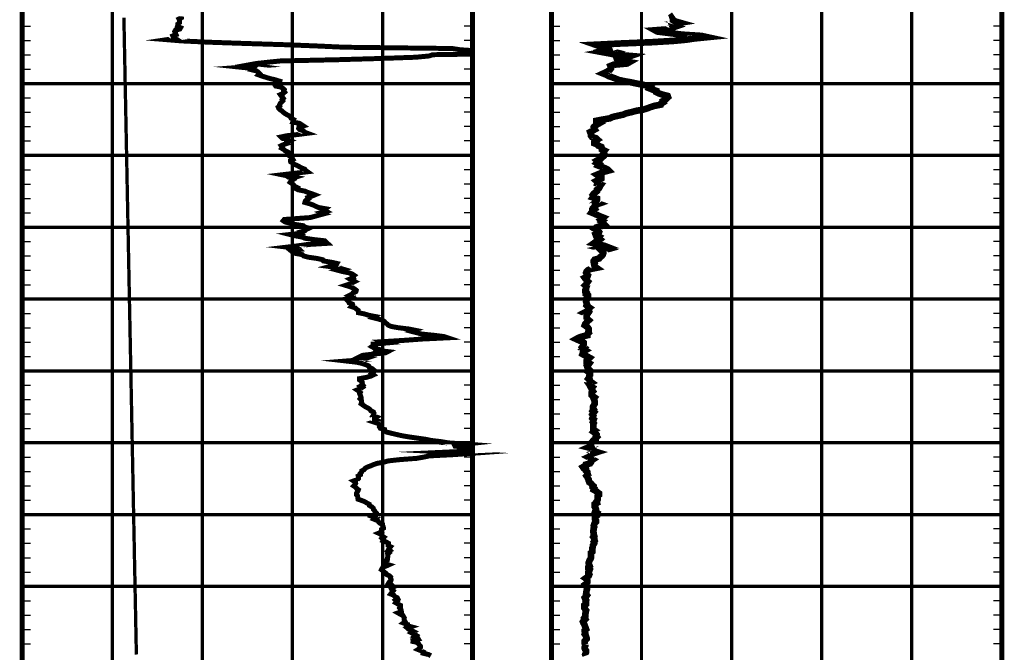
# Model space of a CAD drawing. Extents: x 83 to 619, y 53 to 229.
# Tile 11 of 14: x 467 to 536, y 96 to 140. Entities that reach past the tile are written whole.
import ezdxf

# ---------------------------------------------------------------- set-up
doc = ezdxf.new("R2010")
doc.units = 0
doc.header["$MEASUREMENT"] = 0
for name, pattern in [('DASH', [0.12, 0.08, -0.04]), ('DOT', [0.04, 0, -0.04]), ('SOLID', [0])]:
    doc.linetypes.add(name, pattern=pattern)
doc.layers.add('1', color=7, linetype='SOLID')

msp = doc.modelspace()

# ---------------------------------------------------------------- linework, layer by layer
at = {"layer": '1', "color": 7, "linetype": 'SOLID', "const_width": 0.347}
for points in [[(467.551, 185.582), (467.551, 79.789)], [(467.551, 185.582), (467.551, 79.789)], [(498.969, 185.582), (498.969, 79.789)], [(498.969, 185.582), (498.969, 79.789)], [(504.467, 185.582), (504.467, 79.789)], [(535.886, 185.582), (535.886, 79.789)]]:
    msp.add_lwpolyline(points, dxfattribs=at)
at = {"layer": '1', "color": 8, "linetype": 'DOT', "const_width": 0.231}
for points in [[(473.835, 185.582), (473.835, 79.789)], [(480.118, 185.582), (480.118, 79.789)], [(486.402, 185.582), (486.402, 79.789)], [(492.686, 185.582), (492.686, 79.789)], [(510.751, 185.582), (510.751, 79.789)], [(517.035, 185.582), (517.035, 79.789)], [(523.318, 185.582), (523.318, 79.789)], [(529.602, 185.582), (529.602, 79.789)], [(467.551, 135.7), (498.969, 135.7)], [(498.969, 135.7), (467.551, 135.7)], [(467.551, 135.7), (498.969, 135.7)], [(498.969, 135.7), (467.551, 135.7)], [(504.467, 135.7), (535.886, 135.7)], [(535.886, 135.7), (504.467, 135.7)], [(467.551, 130.688), (498.969, 130.688)], [(498.969, 130.688), (467.551, 130.688)], [(467.551, 130.688), (498.969, 130.688)], [(498.969, 130.688), (467.551, 130.688)], [(504.467, 130.688), (535.886, 130.688)], [(535.886, 130.688), (504.467, 130.688)], [(467.551, 125.676), (498.969, 125.676)], [(498.969, 125.676), (467.551, 125.676)], [(467.551, 125.676), (498.969, 125.676)], [(498.969, 125.676), (467.551, 125.676)], [(504.467, 125.676), (535.886, 125.676)], [(535.886, 125.676), (504.467, 125.676)], [(467.551, 120.664), (498.969, 120.664)], [(498.969, 120.664), (467.551, 120.664)], [(467.551, 120.664), (498.969, 120.664)], [(498.969, 120.664), (467.551, 120.664)], [(504.467, 120.664), (535.886, 120.664)], [(535.886, 120.664), (504.467, 120.664)], [(467.551, 115.653), (498.969, 115.653)], [(498.969, 115.653), (467.551, 115.653)], [(467.551, 115.653), (498.969, 115.653)], [(498.969, 115.653), (467.551, 115.653)], [(504.467, 115.653), (535.886, 115.653)], [(535.886, 115.653), (504.467, 115.653)], [(467.551, 110.641), (498.969, 110.641)], [(498.969, 110.641), (467.551, 110.641)], [(467.551, 110.641), (498.969, 110.641)], [(498.969, 110.641), (467.551, 110.641)], [(504.467, 110.641), (535.886, 110.641)], [(535.886, 110.641), (504.467, 110.641)], [(467.551, 105.629), (498.969, 105.629)], [(498.969, 105.629), (467.551, 105.629)], [(467.551, 105.629), (498.969, 105.629)], [(498.969, 105.629), (467.551, 105.629)], [(504.467, 105.629), (535.886, 105.629)], [(535.886, 105.629), (504.467, 105.629)], [(467.551, 100.618), (498.969, 100.618)], [(498.969, 100.618), (467.551, 100.618)], [(467.551, 100.618), (498.969, 100.618)], [(498.969, 100.618), (467.551, 100.618)], [(504.467, 100.618), (535.886, 100.618)], [(535.886, 100.618), (504.467, 100.618)]]:
    msp.add_lwpolyline(points, dxfattribs=at)
at = {"layer": '1', "color": 132, "linetype": 'DASH', "const_width": 0.231}
for points in [[(474.647, 140.293), (474.649, 140.204), (474.65, 140.118), (474.652, 140.03), (474.654, 139.941), (474.656, 139.853), (474.657, 139.765), (474.659, 139.679), (474.661, 139.592), (474.662, 139.503), (474.664, 139.414), (474.666, 139.327), (474.67, 139.109), (474.672, 139.021), (474.674, 138.932), (474.675, 138.845), (474.677, 138.758), (474.679, 138.67), (474.68, 138.581), (474.682, 138.493), (474.684, 138.406), (474.685, 138.318), (474.687, 138.231), (474.689, 138.142), (474.69, 138.056), (474.692, 137.971), (474.694, 137.885), (474.696, 137.798), (474.697, 137.709), (474.699, 137.622), (474.701, 137.534), (474.702, 137.445), (474.704, 137.36), (474.706, 137.273), (474.708, 137.185), (474.709, 137.095), (474.711, 137.009), (474.713, 136.922), (474.715, 136.834), (474.716, 136.746), (474.718, 136.658), (474.72, 136.571), (474.721, 136.485), (474.723, 136.397), (474.725, 136.309), (474.727, 136.221), (474.73, 136.05), (474.732, 135.963), (474.733, 135.875), (474.735, 135.788), (474.737, 135.699), (474.739, 135.611), (474.74, 135.527), (474.742, 135.447), (474.743, 135.359), (474.745, 135.27), (474.747, 135.184), (474.749, 135.096), (474.75, 135.009), (474.752, 134.923), (474.754, 134.836), (474.755, 134.749), (474.757, 134.663), (474.759, 134.576), (474.761, 134.489), (474.762, 134.401), (474.764, 134.315), (474.766, 134.228), (474.767, 134.141), (474.769, 134.054), (474.771, 133.968), (474.772, 133.881), (474.774, 133.793), (474.776, 133.706), (474.778, 133.62), (474.779, 133.534), (474.781, 133.446), (474.783, 133.359), (474.784, 133.272), (474.786, 133.186), (474.788, 133.099), (474.79, 133.011), (474.791, 132.923), (474.795, 132.745), (474.796, 132.66), (474.798, 132.576), (474.8, 132.49), (474.802, 132.402), (474.803, 132.313), (474.805, 132.229), (474.807, 132.144), (474.808, 132.058), (474.81, 131.97), (474.812, 131.882), (474.813, 131.796), (474.815, 131.708), (474.817, 131.621), (474.819, 131.535), (474.82, 131.448), (474.822, 131.362), (474.824, 131.275), (474.825, 131.188), (474.827, 131.102), (474.829, 131.015), (474.83, 130.929), (474.832, 130.841), (474.834, 130.755), (474.836, 130.669), (474.837, 130.583), (474.839, 130.495), (474.841, 130.407), (474.842, 130.322), (474.844, 130.236), (474.846, 130.149), (474.847, 130.061), (474.849, 129.975), (474.851, 129.889), (474.852, 129.804), (474.854, 129.718), (474.856, 129.629), (474.858, 129.543), (474.861, 129.334), (474.863, 129.245), (474.865, 129.157), (474.866, 129.07), (474.868, 128.983), (474.87, 128.896), (474.871, 128.808), (474.873, 128.718), (474.875, 128.632), (474.877, 128.545), (474.878, 128.457), (474.88, 128.369), (474.882, 128.282), (474.884, 128.194), (474.885, 128.106), (474.887, 128.019), (474.889, 127.931), (474.891, 127.843), (474.892, 127.754), (474.894, 127.666), (474.896, 127.579), (474.897, 127.491), (474.899, 127.404), (474.901, 127.315), (474.903, 127.226), (474.904, 127.139), (474.906, 127.052), (474.908, 126.964), (474.91, 126.875), (474.911, 126.787), (474.913, 126.701), (474.915, 126.613), (474.917, 126.525), (474.918, 126.436), (474.92, 126.348), (474.922, 126.216), (474.924, 126.129), (474.926, 126.042), (474.927, 125.953), (474.929, 125.868), (474.931, 125.781), (474.932, 125.693), (474.934, 125.606), (474.936, 125.518), (474.938, 125.429), (474.939, 125.342), (474.941, 125.253), (474.943, 125.167), (474.945, 125.078), (474.946, 124.99), (474.948, 124.903), (474.95, 124.815), (474.952, 124.727), (474.953, 124.64), (474.955, 124.551), (474.957, 124.463), (474.959, 124.374), (474.96, 124.288), (474.962, 124.2), (474.964, 124.113), (474.965, 124.024), (474.967, 123.936), (474.969, 123.848), (474.971, 123.761), (474.972, 123.673), (474.974, 123.584), (474.976, 123.496), (474.978, 123.41), (474.979, 123.323), (474.981, 123.235), (474.983, 123.146), (474.984, 123.059), (474.986, 122.931), (474.988, 122.843), (474.99, 122.756), (474.992, 122.669), (474.993, 122.581), (474.995, 122.494), (474.997, 122.407), (474.999, 122.318), (475, 122.231), (475.002, 122.143), (475.004, 122.055), (475.005, 121.968), (475.007, 121.881), (475.009, 121.794), (475.011, 121.707), (475.012, 121.619), (475.014, 121.533), (475.016, 121.445), (475.017, 121.358), (475.019, 121.271), (475.021, 121.183), (475.023, 121.097), (475.024, 121.01), (475.026, 120.922), (475.028, 120.835), (475.029, 120.747), (475.031, 120.661), (475.033, 120.574), (475.035, 120.486), (475.036, 120.398), (475.038, 120.31), (475.04, 120.225), (475.041, 120.138), (475.043, 120.051), (475.045, 119.962), (475.047, 119.876), (475.05, 119.712), (475.051, 119.624), (475.053, 119.537), (475.055, 119.45), (475.057, 119.362), (475.058, 119.277), (475.06, 119.19), (475.062, 119.103), (475.063, 119.014), (475.065, 118.927), (475.067, 118.839), (475.069, 118.751), (475.07, 118.664), (475.072, 118.575), (475.074, 118.488), (475.076, 118.402), (475.077, 118.313), (475.079, 118.226), (475.081, 118.138), (475.082, 118.05), (475.084, 117.961), (475.086, 117.873), (475.088, 117.786), (475.089, 117.699), (475.091, 117.612), (475.093, 117.523), (475.095, 117.435), (475.096, 117.348), (475.098, 117.261), (475.1, 117.173), (475.101, 117.085), (475.103, 116.998), (475.105, 116.912), (475.106, 116.825), (475.108, 116.736), (475.11, 116.648), (475.111, 116.561), (475.114, 116.429), (475.116, 116.342), (475.117, 116.256), (475.119, 116.167), (475.121, 116.079), (475.123, 115.992), (475.124, 115.903), (475.126, 115.818), (475.128, 115.728), (475.13, 115.639), (475.131, 115.552), (475.133, 115.463), (475.135, 115.375), (475.136, 115.288), (475.138, 115.2), (475.14, 115.112), (475.142, 115.026), (475.143, 114.937), (475.145, 114.848), (475.147, 114.76), (475.149, 114.672), (475.15, 114.584), (475.152, 114.497), (475.154, 114.409), (475.155, 114.321), (475.157, 114.232), (475.159, 114.146), (475.16, 114.057), (475.162, 113.97), (475.164, 113.881), (475.166, 113.793), (475.167, 113.707), (475.169, 113.62), (475.171, 113.532), (475.172, 113.444), (475.174, 113.357), (475.179, 113.131), (475.18, 113.044), (475.182, 112.957), (475.184, 112.869), (475.185, 112.783), (475.187, 112.697), (475.189, 112.612), (475.191, 112.525), (475.192, 112.436), (475.194, 112.35), (475.196, 112.263), (475.197, 112.177), (475.199, 112.09), (475.201, 112.002), (475.203, 111.915), (475.204, 111.828), (475.206, 111.74), (475.208, 111.654), (475.209, 111.566), (475.211, 111.48), (475.213, 111.392), (475.215, 111.305), (475.216, 111.22), (475.218, 111.138), (475.219, 111.053), (475.221, 110.968), (475.223, 110.884), (475.224, 110.799), (475.226, 110.716), (475.227, 110.632), (475.229, 110.546), (475.231, 110.463), (475.232, 110.4), (475.233, 110.317), (475.235, 110.232), (475.237, 110.147), (475.238, 110.063), (475.24, 109.986), (475.242, 109.896), (475.243, 109.811), (475.245, 109.724), (475.247, 109.638), (475.248, 109.552), (475.25, 109.464), (475.252, 109.377), (475.253, 109.289), (475.255, 109.201), (475.257, 109.114), (475.259, 109.026), (475.26, 108.938), (475.262, 108.85), (475.264, 108.762), (475.265, 108.675), (475.267, 108.587), (475.269, 108.5), (475.271, 108.412), (475.272, 108.324), (475.274, 108.236), (475.276, 108.149), (475.277, 108.063), (475.279, 107.976), (475.281, 107.889), (475.283, 107.799), (475.284, 107.711), (475.286, 107.624), (475.288, 107.536), (475.29, 107.448), (475.291, 107.359), (475.293, 107.272), (475.295, 107.185), (475.297, 107.097), (475.298, 107.009), (475.3, 106.921), (475.304, 106.704), (475.306, 106.616), (475.308, 106.53), (475.309, 106.44), (475.311, 106.351), (475.313, 106.264), (475.314, 106.176), (475.316, 106.088), (475.318, 105.999), (475.319, 105.912), (475.321, 105.823), (475.323, 105.735), (475.325, 105.647), (475.326, 105.559), (475.328, 105.472), (475.33, 105.384), (475.332, 105.296), (475.333, 105.208), (475.335, 105.12), (475.337, 105.031), (475.339, 104.943), (475.34, 104.855), (475.342, 104.769), (475.344, 104.68), (475.346, 104.592), (475.347, 104.503), (475.349, 104.416), (475.351, 104.328), (475.353, 104.24), (475.354, 104.151), (475.356, 104.063), (475.358, 103.977), (475.359, 103.889), (475.361, 103.801), (475.363, 103.713), (475.365, 103.626), (475.368, 103.469), (475.369, 103.385), (475.371, 103.302), (475.372, 103.218), (475.374, 103.133), (475.376, 103.048), (475.377, 102.966), (475.379, 102.881), (475.38, 102.797), (475.382, 102.712), (475.384, 102.626), (475.385, 102.543), (475.387, 102.458), (475.389, 102.374), (475.39, 102.29), (475.392, 102.206), (475.394, 102.122), (475.395, 102.039), (475.397, 101.954), (475.399, 101.867), (475.401, 101.781), (475.402, 101.696), (475.404, 101.61), (475.406, 101.526), (475.407, 101.441), (475.409, 101.356), (475.411, 101.271), (475.412, 101.183), (475.414, 101.095), (475.416, 101.009), (475.417, 100.924), (475.419, 100.836), (475.421, 100.748), (475.423, 100.663), (475.424, 100.577), (475.426, 100.491), (475.428, 100.404), (475.429, 100.316), (475.434, 100.09), (475.435, 100.003), (475.437, 99.916), (475.439, 99.827), (475.441, 99.738), (475.442, 99.651), (475.444, 99.564), (475.446, 99.477), (475.448, 99.387), (475.449, 99.298), (475.451, 99.211), (475.453, 99.123), (475.455, 99.035), (475.456, 98.947), (475.458, 98.859), (475.46, 98.772), (475.461, 98.683), (475.463, 98.595), (475.465, 98.508), (475.466, 98.42), (475.468, 98.332), (475.47, 98.243), (475.472, 98.156), (475.473, 98.068), (475.475, 97.981), (475.477, 97.893), (475.478, 97.806), (475.48, 97.72), (475.482, 97.634), (475.483, 97.548), (475.485, 97.46), (475.487, 97.375), (475.488, 97.291), (475.49, 97.206), (475.492, 97.119), (475.494, 97.03), (475.495, 96.945), (475.498, 96.813)], [(475.498, 96.813), (475.5, 96.726), (475.501, 96.64), (475.503, 96.552), (475.505, 96.465), (475.506, 96.38), (475.508, 96.293), (475.509, 96.216), (475.511, 96.133), (475.513, 96.045), (475.514, 95.957), (475.516, 95.868)]]:
    msp.add_lwpolyline(points, dxfattribs=at)
at = {"layer": '1', "color": 132, "linetype": 'SOLID', "const_width": 0.347}
for points in [[(478.677, 140.381), (478.669, 140.293), (478.489, 140.204), (478.537, 140.118), (478.519, 140.03), (478.519, 139.941), (478.415, 139.853), (478.41, 139.765), (478.382, 139.679), (478.602, 139.592), (478.556, 139.503), (478.241, 139.414), (478.19, 139.327), (478.285, 139.109), (478.055, 139.021), (478.09, 138.932), (478.225, 138.845), (477.636, 138.758), (478.707, 138.67), (480.58, 138.581), (483.129, 138.493), (485.931, 138.406), (488.126, 138.318), (490.034, 138.231), (497.546, 138.142), (498.098, 138.056), (498.969, 137.997)], [(498.969, 137.751), (496.185, 137.709), (495.933, 137.622), (495.023, 137.534), (492.486, 137.445), (489.544, 137.36), (485.549, 137.273), (484.69, 137.185), (483.873, 137.095), (483.401, 137.009), (484.003, 136.922), (482.821, 136.834), (483.65, 136.746), (483.569, 136.658), (483.916, 136.571), (484.015, 136.485), (484.105, 136.397), (484.027, 136.309), (484.269, 136.221), (484.817, 136.05), (485.19, 135.963), (485.474, 135.875), (485.412, 135.788), (485.584, 135.699), (485.174, 135.611), (485.233, 135.527), (485.601, 135.447), (485.737, 135.359), (485.828, 135.27), (485.791, 135.184), (485.86, 135.096), (485.755, 135.009), (485.557, 134.923), (485.62, 134.836), (485.704, 134.749), (485.767, 134.663), (485.686, 134.576), (485.731, 134.489), (485.65, 134.401), (485.549, 134.315), (485.511, 134.228), (485.527, 134.141), (485.41, 134.054), (485.444, 133.968), (485.531, 133.881), (485.662, 133.793), (485.753, 133.706), (485.858, 133.62), (486.005, 133.534), (486.174, 133.446), (486.263, 133.359), (486.311, 133.272), (486.489, 133.186), (486.458, 133.099), (486.426, 133.011), (486.892, 132.923), (487.16, 132.745), (486.858, 132.66), (486.836, 132.576), (486.905, 132.49), (487.173, 132.402), (487.229, 132.313), (487.451, 132.229), (486.793, 132.144), (486.013, 132.058), (485.598, 131.97), (485.684, 131.882), (485.936, 131.796), (486.215, 131.708), (486.025, 131.621), (486.063, 131.535), (485.806, 131.448), (485.62, 131.362), (485.686, 131.275), (485.64, 131.188), (485.791, 131.102), (485.876, 131.015), (486.068, 130.929), (486.211, 130.841), (486.14, 130.755), (486.164, 130.669), (486.301, 130.583), (486.388, 130.495), (486.438, 130.407), (486.271, 130.322), (486.277, 130.236), (486.413, 130.149), (486.55, 130.061), (486.739, 129.975), (486.9, 129.889), (487.062, 129.804), (487.273, 129.718), (487.332, 129.629), (487.453, 129.543), (485.676, 129.334), (486.1, 129.245), (486.58, 129.157), (486.293, 129.07), (486.433, 128.983), (486.301, 128.896), (486.241, 128.808), (486.38, 128.718), (486.477, 128.632), (486.541, 128.545), (486.717, 128.457), (486.628, 128.369), (486.813, 128.282), (487.27, 128.194), (487.461, 128.106), (487.735, 128.019), (487.969, 127.931), (487.757, 127.843), (487.487, 127.754), (487.53, 127.666), (487.374, 127.579), (487.297, 127.491), (487.273, 127.404), (487.584, 127.315), (487.846, 127.226), (488.016, 127.139), (488.221, 127.052), (488.717, 126.964), (488.604, 126.875), (488.758, 126.787), (488.419, 126.701), (488.611, 126.613), (488.272, 126.525), (487.967, 126.436), (487.63, 126.348), (485.836, 126.216), (485.763, 126.129), (485.888, 126.042), (486.265, 125.953), (486.592, 125.868), (487.17, 125.781), (487.262, 125.693), (487.552, 125.606), (487.362, 125.518), (487.273, 125.429), (486.965, 125.342), (487.033, 125.253), (486.233, 125.167), (486.584, 125.078), (487.074, 124.99), (487.277, 124.903), (487.892, 124.815), (488.661, 124.727), (488.749, 124.64), (488.844, 124.551), (487.382, 124.463), (486.751, 124.374), (486.033, 124.288), (486.8, 124.2), (486.895, 124.113), (486.316, 124.024), (486.423, 123.936), (486.614, 123.848), (487.1, 123.761), (487.179, 123.673), (487.505, 123.584), (488.12, 123.496), (488.511, 123.41), (488.566, 123.323), (489.106, 123.235), (489.51, 123.146), (489.461, 123.059), (488.991, 122.931), (489.613, 122.843), (489.915, 122.756), (489.573, 122.669), (489.903, 122.581), (490.351, 122.494), (490.582, 122.407), (490.716, 122.318), (490.609, 122.231), (490.653, 122.143), (490.409, 122.055), (490.55, 121.968), (490.736, 121.881), (490.567, 121.794), (490.379, 121.707), (490.109, 121.619), (490.387, 121.533), (490.609, 121.445), (490.75, 121.358), (490.855, 121.271), (490.827, 121.183), (490.627, 121.097), (490.57, 121.01), (490.389, 120.922), (490.633, 120.835), (490.696, 120.747), (490.153, 120.661), (490.228, 120.574), (490.351, 120.486), (490.363, 120.398), (490.591, 120.31), (490.615, 120.225), (490.522, 120.138), (490.776, 120.051), (490.867, 119.962), (490.994, 119.876), (491.006, 119.712), (491.442, 119.624), (491.708, 119.537), (492.16, 119.45), (492.031, 119.362), (492.373, 119.277), (492.67, 119.19), (492.817, 119.103), (492.872, 119.014), (493.013, 118.927), (493.081, 118.839), (493.303, 118.751), (493.789, 118.664), (494.525, 118.575), (494.956, 118.488), (494.743, 118.402), (495.096, 118.313), (495.393, 118.226), (496.257, 118.138), (496.963, 118.05), (497.231, 117.961), (495.416, 117.873), (494.233, 117.786), (492.813, 117.699), (493.085, 117.612), (492.045, 117.523), (492.051, 117.435), (491.936, 117.348), (492.091, 117.261), (492.383, 117.173), (492.295, 117.085), (493.053, 116.998), (492.885, 116.912), (492.033, 116.825), (491.284, 116.736), (491.113, 116.648), (491.641, 116.561), (491.254, 116.429), (490.155, 116.342), (490.899, 116.256), (491.284, 116.167), (491.543, 116.079), (491.726, 115.992), (491.762, 115.903), (491.952, 115.818), (492.063, 115.728), (492.004, 115.639), (492.036, 115.552), (491.934, 115.463), (492.053, 115.375), (491.871, 115.288), (491.554, 115.2), (491.077, 115.112), (491.073, 115.026), (491.206, 114.937), (491.272, 114.848), (491.252, 114.76), (491.314, 114.672), (491.149, 114.584), (491.269, 114.497), (491.135, 114.409), (490.914, 114.321), (491.044, 114.232), (491.135, 114.146), (491.089, 114.057), (491.129, 113.97), (491.169, 113.881), (491.194, 113.793), (491.125, 113.707), (491.212, 113.62), (491.224, 113.532), (491.236, 113.444), (491.194, 113.357), (491.526, 113.131), (491.7, 113.044), (491.815, 112.957), (491.873, 112.869), (492.055, 112.783), (492.093, 112.697), (492.085, 112.612), (492.026, 112.525), (492.266, 112.436), (492.125, 112.35), (492.125, 112.263), (492.337, 112.177), (492.065, 112.09), (492.327, 112.002), (492.466, 111.915), (492.533, 111.828), (492.478, 111.74), (492.525, 111.654), (492.821, 111.566), (492.819, 111.48), (492.946, 111.392), (493.295, 111.305), (493.65, 111.22), (494.005, 111.138), (494.485, 111.053), (495.076, 110.968), (495.673, 110.884), (496.09, 110.799), (496.794, 110.716), (497.272, 110.632), (498.468, 110.546), (497.713, 110.463), (497.744, 110.4), (498.7, 110.317), (498.969, 110.285)], [(498.969, 110.085), (498.816, 110.063), (497.151, 109.986), (498.827, 109.896), (497.667, 109.811), (495.965, 109.724), (495.555, 109.638), (495.073, 109.552), (493.908, 109.464), (493.105, 109.377), (492.785, 109.289), (492.303, 109.201), (492.055, 109.114), (491.853, 109.026), (491.615, 108.938), (491.464, 108.85), (491.401, 108.762), (491.236, 108.675), (491.228, 108.587), (491.139, 108.5), (491.145, 108.412), (490.99, 108.324), (491.01, 108.236), (491.016, 108.149), (490.919, 108.063), (490.672, 107.976), (490.804, 107.889), (490.817, 107.799), (490.774, 107.711), (490.685, 107.624), (490.817, 107.536), (490.877, 107.448), (491.002, 107.359), (490.97, 107.272), (490.915, 107.185), (490.863, 107.097), (490.865, 107.009), (490.947, 106.921), (490.974, 106.704), (491.22, 106.616), (491.444, 106.53), (491.591, 106.44), (491.758, 106.351), (491.771, 106.264), (491.928, 106.176), (492.033, 106.088), (492.049, 105.999), (492.121, 105.912), (492.166, 105.823), (492.265, 105.735), (492.276, 105.647), (492.21, 105.559), (492.018, 105.472), (492.234, 105.384), (492.119, 105.296), (492.341, 105.208), (492.418, 105.12), (492.503, 105.031), (492.686, 104.943), (492.692, 104.855), (492.743, 104.769), (492.755, 104.68), (492.608, 104.592), (492.597, 104.503), (492.628, 104.416), (492.41, 104.328), (492.591, 104.24), (492.633, 104.151), (492.767, 104.063), (492.656, 103.977), (492.745, 103.889), (492.708, 103.801), (492.944, 103.713), (493.102, 103.626), (493.085, 103.469), (493.247, 103.385), (493.18, 103.302), (493.124, 103.218), (493.21, 103.133), (493.067, 103.048), (493.146, 102.966), (493.043, 102.881), (493.057, 102.797), (493.065, 102.712), (493.037, 102.626), (493.045, 102.543), (493.025, 102.458), (492.84, 102.374), (492.873, 102.29), (492.835, 102.206), (493.12, 102.122), (492.938, 102.039), (492.71, 101.954), (492.654, 101.867), (492.611, 101.781), (492.722, 101.696), (492.821, 101.61), (492.932, 101.526), (492.976, 101.441), (493.18, 101.356), (493.257, 101.271), (493.247, 101.183), (493.291, 101.095), (493.265, 101.009), (493.154, 100.924), (493.103, 100.836), (493.281, 100.748), (493.38, 100.663), (493.458, 100.577), (493.287, 100.491), (493.329, 100.404), (493.436, 100.316), (493.257, 100.09), (493.477, 100.003), (493.537, 99.916), (493.719, 99.827), (493.761, 99.738), (493.602, 99.651), (493.694, 99.564), (493.61, 99.477), (493.765, 99.387), (493.946, 99.298), (493.939, 99.211), (493.88, 99.123), (493.961, 99.035), (493.995, 98.947), (494.003, 98.859), (493.763, 98.772), (493.918, 98.683), (494.108, 98.595), (494.154, 98.508), (494.206, 98.42), (494.19, 98.332), (494.209, 98.243), (494.263, 98.156), (494.144, 98.068), (494.396, 97.981), (494.366, 97.893), (494.676, 97.806), (494.412, 97.72), (494.513, 97.634), (494.686, 97.548), (494.868, 97.46), (494.723, 97.375), (494.894, 97.291), (495.033, 97.206), (494.921, 97.119), (495.136, 97.03), (495.188, 96.945), (494.65, 96.813)], [(494.65, 96.813), (495.039, 96.726), (495.195, 96.64), (495.241, 96.552), (495.328, 96.465), (495.342, 96.38), (495.285, 96.293), (495.164, 96.216), (495.368, 96.133), (495.541, 96.045), (495.521, 95.957), (495.895, 95.868), (496.058, 95.781)]]:
    msp.add_lwpolyline(points, dxfattribs=at)
at = {"layer": '1', "color": 205, "linetype": 'SOLID', "const_width": 0.462}
for points in [[(513.013, 140.468), (512.887, 140.381), (512.919, 140.293), (512.95, 140.204), (512.95, 140.118), (513.107, 140.03), (513.422, 139.941), (512.856, 139.853), (512.887, 139.765), (513.139, 139.679), (512.887, 139.592), (512.856, 139.503), (511.694, 139.414), (511.851, 139.327), (513.579, 139.109), (514.93, 139.021), (515.338, 138.932), (514.458, 138.845), (513.893, 138.758), (512.95, 138.67), (511.442, 138.581), (509.337, 138.493), (507.546, 138.406), (507.798, 138.318), (508.457, 138.231), (508.489, 138.142), (508.206, 138.056), (508.552, 137.971), (508.049, 137.885), (508.52, 137.798), (508.96, 137.709), (509.997, 137.622), (509.746, 137.534), (509.023, 137.445), (509.054, 137.36), (509.369, 137.273), (509.903, 137.185), (509.746, 137.095), (508.803, 137.009), (508.583, 136.922), (508.615, 136.834), (508.615, 136.746), (508.552, 136.658), (508.426, 136.571), (508.269, 136.485), (508.08, 136.397), (508.3, 136.309), (508.457, 136.221), (508.929, 136.05), (509.117, 135.963), (509.494, 135.875), (509.997, 135.788), (510.405, 135.699), (510.877, 135.611), (511.222, 135.527), (511.379, 135.447), (511.317, 135.359), (511.536, 135.27), (511.788, 135.184), (511.788, 135.096), (511.976, 135.009), (512.228, 134.923), (512.573, 134.836), (512.605, 134.749), (512.51, 134.663), (512.416, 134.576), (512.259, 134.489), (512.291, 134.401), (512.133, 134.315), (512.102, 134.228), (511.662, 134.141), (511.379, 134.054), (511.159, 133.968), (510.877, 133.881), (510.374, 133.793), (510.06, 133.706), (509.683, 133.62), (509.494, 133.534), (509.086, 133.446), (508.709, 133.359), (508.552, 133.272), (508.049, 133.186), (507.609, 133.099), (507.609, 133.011), (507.798, 132.923), (507.484, 132.745), (507.421, 132.66), (507.421, 132.576), (507.484, 132.49), (507.326, 132.402), (507.169, 132.313), (507.201, 132.229), (507.232, 132.144), (507.232, 132.058), (507.295, 131.97), (507.578, 131.882), (507.672, 131.796), (507.515, 131.708), (507.452, 131.621), (507.452, 131.535), (507.672, 131.448), (507.735, 131.362), (507.955, 131.275), (507.986, 131.188), (507.986, 131.102), (508.175, 131.015), (508.112, 130.929), (508.143, 130.841), (508.049, 130.755), (507.986, 130.669), (508.049, 130.583), (507.955, 130.495), (507.798, 130.407), (507.641, 130.322), (507.735, 130.236), (507.641, 130.149), (507.798, 130.061), (507.735, 129.975), (507.955, 129.889), (508.175, 129.804), (508.363, 129.718), (508.457, 129.629), (508.143, 129.543), (507.641, 129.334), (507.766, 129.245), (507.955, 129.157), (507.955, 129.07), (507.798, 128.983), (507.609, 128.896), (507.703, 128.808), (507.672, 128.718), (507.923, 128.632), (507.861, 128.545), (507.829, 128.457), (507.766, 128.369), (507.641, 128.282), (507.641, 128.194), (507.546, 128.106), (507.421, 128.019), (507.358, 127.931), (507.421, 127.843), (507.358, 127.754), (507.641, 127.666), (507.641, 127.579), (507.609, 127.491), (507.515, 127.404), (507.766, 127.315), (507.515, 127.226), (507.515, 127.139), (507.421, 127.052), (507.484, 126.964), (507.326, 126.875), (507.326, 126.787), (507.264, 126.701), (507.484, 126.613), (507.672, 126.525), (507.861, 126.436), (508.08, 126.348), (507.923, 126.216), (508.049, 126.129), (507.955, 126.042), (508.049, 125.953), (508.143, 125.868), (507.955, 125.781), (507.703, 125.693), (507.735, 125.606), (507.578, 125.518), (507.735, 125.429), (507.798, 125.342), (507.766, 125.253), (507.546, 125.167), (507.578, 125.078), (507.798, 124.99), (507.735, 124.903), (507.861, 124.815), (507.766, 124.727), (507.546, 124.64), (507.421, 124.551), (507.798, 124.463), (508.175, 124.374), (508.395, 124.288), (507.955, 124.2), (508.3, 124.113), (507.986, 124.024), (508.08, 123.936), (508.08, 123.848), (508.049, 123.761), (507.986, 123.673), (507.861, 123.584), (507.798, 123.496), (507.484, 123.41), (507.421, 123.323), (507.421, 123.235), (507.484, 123.146), (507.452, 123.059), (507.484, 122.931), (507.609, 122.843), (507.169, 122.756), (507.012, 122.669), (506.918, 122.581), (506.887, 122.494), (506.918, 122.407), (507.012, 122.318), (506.981, 122.231), (506.792, 122.143), (506.855, 122.055), (506.918, 121.968), (507.012, 121.881), (506.949, 121.794), (506.918, 121.707), (506.824, 121.619), (506.918, 121.533), (506.887, 121.445), (506.887, 121.358), (506.824, 121.271), (506.824, 121.183), (506.918, 121.097), (506.887, 121.01), (507.012, 120.922), (507.012, 120.835), (506.981, 120.747), (506.887, 120.661), (506.918, 120.574), (506.887, 120.486), (506.918, 120.398), (506.949, 120.31), (506.918, 120.225), (507.012, 120.138), (507.138, 120.051), (507.044, 119.962), (507.075, 119.876), (506.761, 119.712), (506.981, 119.624), (506.918, 119.537), (506.918, 119.45), (506.918, 119.362), (506.981, 119.277), (507.075, 119.19), (506.981, 119.103), (506.918, 119.014), (506.824, 118.927), (506.792, 118.839), (506.918, 118.751), (507.012, 118.664), (507.075, 118.575), (507.075, 118.488), (507.044, 118.402), (507.075, 118.313), (506.981, 118.226), (506.981, 118.138), (506.604, 118.05), (506.352, 117.961), (506.195, 117.873), (506.384, 117.786), (506.604, 117.699), (506.729, 117.612), (506.729, 117.523), (506.698, 117.435), (506.635, 117.348), (506.761, 117.261), (506.667, 117.173), (506.824, 117.085), (506.667, 116.998), (506.667, 116.912), (506.635, 116.825), (506.792, 116.736), (506.981, 116.648), (507.138, 116.561), (507.012, 116.429), (506.918, 116.342), (506.918, 116.256), (507.107, 116.167), (507.044, 116.079), (506.949, 115.992), (506.981, 115.903), (507.012, 115.818), (507.107, 115.728), (506.981, 115.639), (507.107, 115.552), (507.169, 115.463), (507.169, 115.375), (507.107, 115.288), (507.107, 115.2), (507.044, 115.112), (507.138, 115.026), (507.138, 114.937), (507.264, 114.848), (507.075, 114.76), (507.138, 114.672), (507.169, 114.584), (507.326, 114.497), (507.264, 114.409), (507.295, 114.321), (507.358, 114.232), (507.264, 114.146), (507.264, 114.057), (507.264, 113.97), (507.358, 113.881), (507.484, 113.793), (507.421, 113.707), (507.452, 113.62), (507.484, 113.532), (507.484, 113.444), (507.484, 113.357), (507.358, 113.131), (507.358, 113.044), (507.421, 112.957), (507.358, 112.869), (507.452, 112.783), (507.389, 112.697), (507.326, 112.612), (507.389, 112.525), (507.358, 112.436), (507.326, 112.35), (507.421, 112.263), (507.389, 112.177), (507.358, 112.09), (507.421, 112.002), (507.389, 111.915), (507.389, 111.828), (507.389, 111.74), (507.389, 111.654), (507.389, 111.566), (507.515, 111.48), (507.421, 111.392), (507.546, 111.305), (507.609, 111.22), (507.578, 111.138), (507.641, 111.053), (507.546, 110.968), (507.546, 110.884), (507.389, 110.799), (507.326, 110.716), (507.264, 110.632), (507.169, 110.546), (507.201, 110.463), (507.232, 110.4), (507.044, 110.317), (507.389, 110.232), (507.389, 110.147), (507.389, 110.063), (507.641, 109.986), (507.358, 109.896), (507.232, 109.811), (507.232, 109.724), (507.044, 109.638), (507.201, 109.552), (507.358, 109.464), (507.232, 109.377), (507.232, 109.289), (507.169, 109.201), (506.855, 109.114), (506.824, 109.026), (506.667, 108.938), (506.729, 108.85), (506.887, 108.762), (506.887, 108.675), (506.981, 108.587), (506.981, 108.5), (507.012, 108.412), (506.918, 108.324), (506.981, 108.236), (507.012, 108.149), (507.075, 108.063), (507.075, 107.976), (507.107, 107.889), (507.232, 107.799), (507.295, 107.711), (507.389, 107.624), (507.358, 107.536), (507.452, 107.448), (507.421, 107.359), (507.578, 107.272), (507.672, 107.185), (507.798, 107.097), (507.798, 107.009), (507.703, 106.921), (507.703, 106.704), (507.672, 106.616), (507.609, 106.53), (507.641, 106.44), (507.484, 106.351), (507.484, 106.264), (507.484, 106.176), (507.546, 106.088), (507.578, 105.999), (507.546, 105.912), (507.515, 105.823), (507.672, 105.735), (507.641, 105.647), (507.641, 105.559), (507.515, 105.472), (507.515, 105.384), (507.515, 105.296), (507.578, 105.208), (507.578, 105.12), (507.484, 105.031), (507.452, 104.943), (507.421, 104.855), (507.452, 104.769), (507.421, 104.68), (507.421, 104.592), (507.389, 104.503), (507.389, 104.416), (507.421, 104.328), (507.421, 104.24), (507.452, 104.151), (507.389, 104.063), (507.452, 103.977), (507.452, 103.889), (507.484, 103.801), (507.421, 103.713), (507.452, 103.626), (507.358, 103.469), (507.358, 103.385), (507.326, 103.302), (507.326, 103.218), (507.326, 103.133), (507.326, 103.048), (507.232, 102.966), (507.232, 102.881), (507.232, 102.797), (507.232, 102.712), (507.232, 102.626), (507.201, 102.543), (507.138, 102.458), (507.107, 102.374), (507.075, 102.29), (507.075, 102.206), (507.107, 102.122), (507.138, 102.039), (507.044, 101.954), (507.044, 101.867), (507.138, 101.781), (507.107, 101.696), (507.044, 101.61), (507.044, 101.526), (507.107, 101.441), (507.075, 101.356), (506.981, 101.271), (506.855, 101.183), (506.981, 101.095), (506.981, 101.009), (506.981, 100.924), (506.949, 100.836), (506.824, 100.748), (506.887, 100.663), (506.918, 100.577), (506.949, 100.491), (506.949, 100.404), (506.918, 100.316), (506.887, 100.09), (506.949, 100.003), (506.887, 99.916), (506.792, 99.827), (506.824, 99.738), (506.887, 99.651), (506.855, 99.564), (506.887, 99.477), (506.887, 99.387), (506.761, 99.298), (506.761, 99.211), (506.761, 99.123), (506.824, 99.035), (506.887, 98.947), (506.855, 98.859), (506.855, 98.772), (506.824, 98.683), (506.824, 98.595), (506.824, 98.508), (506.761, 98.42), (506.824, 98.332), (506.729, 98.243), (506.667, 98.156), (506.698, 98.068), (506.761, 97.981), (506.792, 97.893), (506.824, 97.806), (506.855, 97.72), (506.887, 97.634), (506.792, 97.548), (506.792, 97.46), (506.824, 97.375), (506.792, 97.291), (506.855, 97.206), (506.887, 97.119), (506.918, 97.03), (506.918, 96.945), (506.792, 96.813), (506.792, 96.726), (506.792, 96.64), (506.824, 96.552)], [(506.824, 96.552), (506.824, 96.465), (506.792, 96.38), (506.792, 96.293), (506.824, 96.216), (506.887, 96.133), (506.887, 96.045), (506.855, 95.957), (506.824, 95.868), (506.855, 95.781)]]:
    msp.add_lwpolyline(points, dxfattribs=at)
at = {"layer": '1', "color": 7, "linetype": 'SOLID'}
for points in [[(467.551, 139.709), (468.129, 139.709)], [(467.551, 139.709), (468.129, 139.709)], [(498.969, 139.709), (498.392, 139.709)], [(498.969, 139.709), (498.392, 139.709)], [(504.467, 139.709), (505.045, 139.709)], [(535.886, 139.709), (535.308, 139.709)], [(467.551, 138.707), (468.129, 138.707)], [(467.551, 138.707), (468.129, 138.707)], [(498.969, 138.707), (498.392, 138.707)], [(498.969, 138.707), (498.392, 138.707)], [(504.467, 138.707), (505.045, 138.707)], [(535.886, 138.707), (535.308, 138.707)], [(467.551, 137.704), (468.129, 137.704)], [(467.551, 137.704), (468.129, 137.704)], [(498.969, 137.704), (498.392, 137.704)], [(498.969, 137.704), (498.392, 137.704)], [(504.467, 137.704), (505.045, 137.704)], [(535.886, 137.704), (535.308, 137.704)], [(467.551, 136.702), (468.129, 136.702)], [(467.551, 136.702), (468.129, 136.702)], [(498.969, 136.702), (498.392, 136.702)], [(498.969, 136.702), (498.392, 136.702)], [(504.467, 136.702), (505.045, 136.702)], [(535.886, 136.702), (535.308, 136.702)], [(467.551, 135.7), (468.129, 135.7)], [(467.551, 135.7), (468.129, 135.7)], [(498.969, 135.7), (498.392, 135.7)], [(498.969, 135.7), (498.392, 135.7)], [(504.467, 135.7), (505.045, 135.7)], [(535.886, 135.7), (535.308, 135.7)], [(467.551, 134.697), (468.129, 134.697)], [(467.551, 134.697), (468.129, 134.697)], [(498.969, 134.697), (498.392, 134.697)], [(498.969, 134.697), (498.392, 134.697)], [(504.467, 134.697), (505.045, 134.697)], [(535.886, 134.697), (535.308, 134.697)], [(467.551, 133.695), (468.129, 133.695)], [(467.551, 133.695), (468.129, 133.695)], [(498.969, 133.695), (498.392, 133.695)], [(498.969, 133.695), (498.392, 133.695)], [(504.467, 133.695), (505.045, 133.695)], [(535.886, 133.695), (535.308, 133.695)], [(467.551, 132.693), (468.129, 132.693)], [(467.551, 132.693), (468.129, 132.693)], [(498.969, 132.693), (498.392, 132.693)], [(498.969, 132.693), (498.392, 132.693)], [(504.467, 132.693), (505.045, 132.693)], [(535.886, 132.693), (535.308, 132.693)], [(467.551, 131.69), (468.129, 131.69)], [(467.551, 131.69), (468.129, 131.69)], [(498.969, 131.69), (498.392, 131.69)], [(498.969, 131.69), (498.392, 131.69)], [(504.467, 131.69), (505.045, 131.69)], [(535.886, 131.69), (535.308, 131.69)], [(467.551, 130.688), (468.129, 130.688)], [(467.551, 130.688), (468.129, 130.688)], [(498.969, 130.688), (498.392, 130.688)], [(498.969, 130.688), (498.392, 130.688)], [(504.467, 130.688), (505.045, 130.688)], [(535.886, 130.688), (535.308, 130.688)], [(467.551, 129.686), (468.129, 129.686)], [(467.551, 129.686), (468.129, 129.686)], [(498.969, 129.686), (498.392, 129.686)], [(498.969, 129.686), (498.392, 129.686)], [(504.467, 129.686), (505.045, 129.686)], [(535.886, 129.686), (535.308, 129.686)], [(467.551, 128.683), (468.129, 128.683)], [(467.551, 128.683), (468.129, 128.683)], [(498.969, 128.683), (498.392, 128.683)], [(498.969, 128.683), (498.392, 128.683)], [(504.467, 128.683), (505.045, 128.683)], [(535.886, 128.683), (535.308, 128.683)], [(467.551, 127.681), (468.129, 127.681)], [(467.551, 127.681), (468.129, 127.681)], [(498.969, 127.681), (498.392, 127.681)], [(498.969, 127.681), (498.392, 127.681)], [(504.467, 127.681), (505.045, 127.681)], [(535.886, 127.681), (535.308, 127.681)], [(467.551, 126.678), (468.129, 126.678)], [(467.551, 126.678), (468.129, 126.678)], [(498.969, 126.678), (498.392, 126.678)], [(498.969, 126.678), (498.392, 126.678)], [(504.467, 126.678), (505.045, 126.678)], [(535.886, 126.678), (535.308, 126.678)], [(467.551, 125.676), (468.129, 125.676)], [(467.551, 125.676), (468.129, 125.676)], [(498.969, 125.676), (498.392, 125.676)], [(498.969, 125.676), (498.392, 125.676)], [(504.467, 125.676), (505.045, 125.676)], [(535.886, 125.676), (535.308, 125.676)], [(467.551, 124.674), (468.129, 124.674)], [(467.551, 124.674), (468.129, 124.674)], [(498.969, 124.674), (498.392, 124.674)], [(498.969, 124.674), (498.392, 124.674)], [(504.467, 124.674), (505.045, 124.674)], [(535.886, 124.674), (535.308, 124.674)], [(467.551, 123.671), (468.129, 123.671)], [(467.551, 123.671), (468.129, 123.671)], [(498.969, 123.671), (498.392, 123.671)], [(498.969, 123.671), (498.392, 123.671)], [(504.467, 123.671), (505.045, 123.671)], [(535.886, 123.671), (535.308, 123.671)], [(467.551, 122.669), (468.129, 122.669)], [(467.551, 122.669), (468.129, 122.669)], [(498.969, 122.669), (498.392, 122.669)], [(498.969, 122.669), (498.392, 122.669)], [(504.467, 122.669), (505.045, 122.669)], [(535.886, 122.669), (535.308, 122.669)], [(467.551, 121.667), (468.129, 121.667)], [(467.551, 121.667), (468.129, 121.667)], [(498.969, 121.667), (498.392, 121.667)], [(498.969, 121.667), (498.392, 121.667)], [(504.467, 121.667), (505.045, 121.667)], [(535.886, 121.667), (535.308, 121.667)], [(467.551, 120.664), (468.129, 120.664)], [(467.551, 120.664), (468.129, 120.664)], [(498.969, 120.664), (498.392, 120.664)], [(498.969, 120.664), (498.392, 120.664)], [(504.467, 120.664), (505.045, 120.664)], [(535.886, 120.664), (535.308, 120.664)], [(467.551, 119.662), (468.129, 119.662)], [(467.551, 119.662), (468.129, 119.662)], [(498.969, 119.662), (498.392, 119.662)], [(498.969, 119.662), (498.392, 119.662)], [(504.467, 119.662), (505.045, 119.662)], [(535.886, 119.662), (535.308, 119.662)], [(467.551, 118.66), (468.129, 118.66)], [(467.551, 118.66), (468.129, 118.66)], [(498.969, 118.66), (498.392, 118.66)], [(498.969, 118.66), (498.392, 118.66)], [(504.467, 118.66), (505.045, 118.66)], [(535.886, 118.66), (535.308, 118.66)], [(467.551, 117.657), (468.129, 117.657)], [(467.551, 117.657), (468.129, 117.657)], [(498.969, 117.657), (498.392, 117.657)], [(498.969, 117.657), (498.392, 117.657)], [(504.467, 117.657), (505.045, 117.657)], [(535.886, 117.657), (535.308, 117.657)], [(467.551, 116.655), (468.129, 116.655)], [(467.551, 116.655), (468.129, 116.655)], [(498.969, 116.655), (498.392, 116.655)], [(498.969, 116.655), (498.392, 116.655)], [(504.467, 116.655), (505.045, 116.655)], [(535.886, 116.655), (535.308, 116.655)], [(467.551, 115.653), (468.129, 115.653)], [(467.551, 115.653), (468.129, 115.653)], [(498.969, 115.653), (498.392, 115.653)], [(498.969, 115.653), (498.392, 115.653)], [(504.467, 115.653), (505.045, 115.653)], [(535.886, 115.653), (535.308, 115.653)], [(467.551, 114.65), (468.129, 114.65)], [(467.551, 114.65), (468.129, 114.65)], [(498.969, 114.65), (498.392, 114.65)], [(498.969, 114.65), (498.392, 114.65)], [(504.467, 114.65), (505.045, 114.65)], [(535.886, 114.65), (535.308, 114.65)], [(467.551, 113.648), (468.129, 113.648)], [(467.551, 113.648), (468.129, 113.648)], [(498.969, 113.648), (498.392, 113.648)], [(498.969, 113.648), (498.392, 113.648)], [(504.467, 113.648), (505.045, 113.648)], [(535.886, 113.648), (535.308, 113.648)], [(467.551, 112.646), (468.129, 112.646)], [(467.551, 112.646), (468.129, 112.646)], [(498.969, 112.646), (498.392, 112.646)], [(498.969, 112.646), (498.392, 112.646)], [(504.467, 112.646), (505.045, 112.646)], [(535.886, 112.646), (535.308, 112.646)], [(467.551, 111.643), (468.129, 111.643)], [(467.551, 111.643), (468.129, 111.643)], [(498.969, 111.643), (498.392, 111.643)], [(498.969, 111.643), (498.392, 111.643)], [(504.467, 111.643), (505.045, 111.643)], [(535.886, 111.643), (535.308, 111.643)], [(467.551, 110.641), (468.129, 110.641)], [(467.551, 110.641), (468.129, 110.641)], [(498.969, 110.641), (498.392, 110.641)], [(498.969, 110.641), (498.392, 110.641)], [(504.467, 110.641), (505.045, 110.641)], [(535.886, 110.641), (535.308, 110.641)], [(467.551, 109.639), (468.129, 109.639)], [(467.551, 109.639), (468.129, 109.639)], [(498.969, 109.639), (498.392, 109.639)], [(498.969, 109.639), (498.392, 109.639)], [(504.467, 109.639), (505.045, 109.639)], [(535.886, 109.639), (535.308, 109.639)], [(467.551, 108.636), (468.129, 108.636)], [(467.551, 108.636), (468.129, 108.636)], [(498.969, 108.636), (498.392, 108.636)], [(498.969, 108.636), (498.392, 108.636)], [(504.467, 108.636), (505.045, 108.636)], [(535.886, 108.636), (535.308, 108.636)], [(467.551, 107.634), (468.129, 107.634)], [(467.551, 107.634), (468.129, 107.634)], [(498.969, 107.634), (498.392, 107.634)], [(498.969, 107.634), (498.392, 107.634)], [(504.467, 107.634), (505.045, 107.634)], [(535.886, 107.634), (535.308, 107.634)], [(467.551, 106.632), (468.129, 106.632)], [(467.551, 106.632), (468.129, 106.632)], [(498.969, 106.632), (498.392, 106.632)], [(498.969, 106.632), (498.392, 106.632)], [(504.467, 106.632), (505.045, 106.632)], [(535.886, 106.632), (535.308, 106.632)], [(467.551, 105.629), (468.129, 105.629)], [(467.551, 105.629), (468.129, 105.629)], [(498.969, 105.629), (498.392, 105.629)], [(498.969, 105.629), (498.392, 105.629)], [(504.467, 105.629), (505.045, 105.629)], [(535.886, 105.629), (535.308, 105.629)], [(467.551, 104.627), (468.129, 104.627)], [(467.551, 104.627), (468.129, 104.627)], [(498.969, 104.627), (498.392, 104.627)], [(498.969, 104.627), (498.392, 104.627)], [(504.467, 104.627), (505.045, 104.627)], [(535.886, 104.627), (535.308, 104.627)], [(467.551, 103.625), (468.129, 103.625)], [(467.551, 103.625), (468.129, 103.625)], [(498.969, 103.625), (498.392, 103.625)], [(498.969, 103.625), (498.392, 103.625)], [(504.467, 103.625), (505.045, 103.625)], [(535.886, 103.625), (535.308, 103.625)], [(467.551, 102.622), (468.129, 102.622)], [(467.551, 102.622), (468.129, 102.622)], [(498.969, 102.622), (498.392, 102.622)], [(498.969, 102.622), (498.392, 102.622)], [(504.467, 102.622), (505.045, 102.622)], [(535.886, 102.622), (535.308, 102.622)], [(467.551, 101.62), (468.129, 101.62)], [(467.551, 101.62), (468.129, 101.62)], [(498.969, 101.62), (498.392, 101.62)], [(498.969, 101.62), (498.392, 101.62)], [(504.467, 101.62), (505.045, 101.62)], [(535.886, 101.62), (535.308, 101.62)], [(467.551, 100.618), (468.129, 100.618)], [(467.551, 100.618), (468.129, 100.618)], [(498.969, 100.618), (498.392, 100.618)], [(498.969, 100.618), (498.392, 100.618)], [(504.467, 100.618), (505.045, 100.618)], [(535.886, 100.618), (535.308, 100.618)], [(467.551, 99.615), (468.129, 99.615)], [(467.551, 99.615), (468.129, 99.615)], [(498.969, 99.615), (498.392, 99.615)], [(498.969, 99.615), (498.392, 99.615)], [(504.467, 99.615), (505.045, 99.615)], [(535.886, 99.615), (535.308, 99.615)], [(467.551, 98.613), (468.129, 98.613)], [(467.551, 98.613), (468.129, 98.613)], [(498.969, 98.613), (498.392, 98.613)], [(498.969, 98.613), (498.392, 98.613)], [(504.467, 98.613), (505.045, 98.613)], [(535.886, 98.613), (535.308, 98.613)], [(467.551, 97.611), (468.129, 97.611)], [(467.551, 97.611), (468.129, 97.611)], [(498.969, 97.611), (498.392, 97.611)], [(498.969, 97.611), (498.392, 97.611)], [(504.467, 97.611), (505.045, 97.611)], [(535.886, 97.611), (535.308, 97.611)], [(467.551, 96.608), (468.129, 96.608)], [(467.551, 96.608), (468.129, 96.608)], [(498.969, 96.608), (498.392, 96.608)], [(498.969, 96.608), (498.392, 96.608)], [(504.467, 96.608), (505.045, 96.608)], [(535.886, 96.608), (535.308, 96.608)]]:
    msp.add_lwpolyline(points, dxfattribs=at)

doc.saveas('drawing.dxf')
